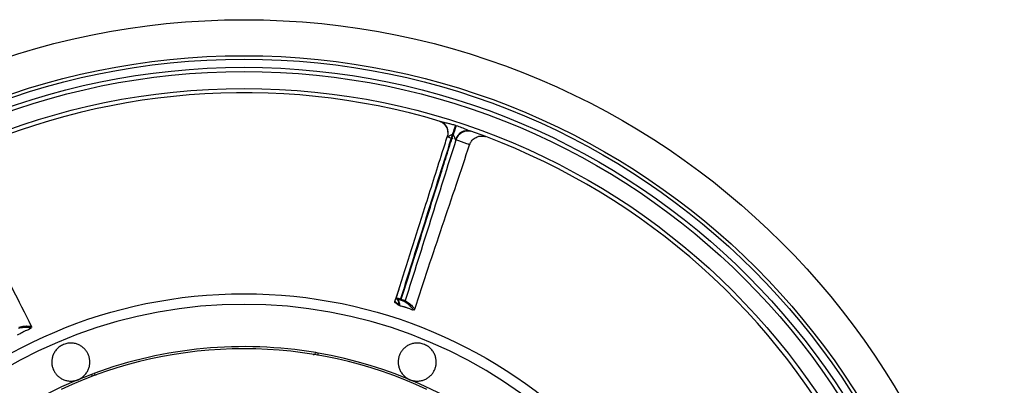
# Model space of a CAD drawing. Header units: millimetres. Extents: x 1924 to 3362, y 1692 to 3130.
# Tile 9 of 9: x 2431 to 3362, y 2785 to 3130. Entities that reach past the tile are written whole.
import ezdxf

# ---------------------------------------------------------------- set-up
doc = ezdxf.new("R2010")
doc.units = ezdxf.units.MM
doc.header["$LTSCALE"] = 2

msp = doc.modelspace()

# ---------------------------------------------------------------- linework, layer by layer
at = {"color": 7, "linetype": 'Continuous', "lineweight": 25}
for p, q in [((2827.58, 3034.45), (2827.67, 3034.42)), ((2786.12, 2863.67), (2790.15, 2875.56)), ((2790.41, 2861.24), (2788.6, 2861.8)), ((2791.87, 2864.94), (2791.06, 2865.19)), ((2791.36, 2866.13), (2792.16, 2865.88)), ((2804.77, 2856.49), (2804.79, 2856.46)), ((2442.56, 2840.12), (2442.6, 2840.12)), ((2499.22, 2794.88), (2499.17, 2794.87)), ((2499.17, 2794.87), (2499.18, 2794.82)), ((2499.18, 2794.82), (2499.22, 2794.88))]:
    msp.add_line(p, q, dxfattribs=at)
at = {"color": 7, "linetype": 'Continuous', "lineweight": 25, "flags": 128}
for points in [[(2843.28, 3030.34), (2843.01, 3029.5), (2842.7, 3028.54), (2842.36, 3027.48), (2841.98, 3026.32), (2841.59, 3025.08), (2841.17, 3023.79), (2840.74, 3022.46), (2840.3, 3021.11)], [(2844.06, 3030.08), (2843.79, 3029.25), (2843.48, 3028.29), (2843.14, 3027.22), (2842.76, 3026.07), (2842.36, 3024.83), (2841.94, 3023.54), (2841.51, 3022.21), (2841.07, 3020.86)], [(2791.06, 2865.19), (2791.07, 2865.22), (2791.09, 2865.27), (2791.12, 2865.36), (2791.15, 2865.48), (2791.2, 2865.62), (2791.25, 2865.78), (2791.3, 2865.95), (2791.36, 2866.13)], [(2791.87, 2864.94), (2791.88, 2864.96), (2791.89, 2865.02), (2791.92, 2865.11), (2791.96, 2865.22), (2792, 2865.36), (2792.05, 2865.52), (2792.11, 2865.7), (2792.16, 2865.88)]]:
    msp.add_lwpolyline(points, dxfattribs=at)
at = {"color": 7, "linetype": 'Continuous', "lineweight": 25}
for radius in [719, 685, 681.7, 674, 670, 654, 460]:
    msp.add_circle((2643.42, 2411.08), radius, dxfattribs=at)
for centre, radius, start, end in [((2643.42, 2411.08), 650, 73.40513, 115.74417), ((2825.18, 3023.22), 11.46, 340.1791, 70.22974), ((2854.61, 3013.68), 11.48, 73.97469, 164.66844), ((2855.19, 3013.02), 11.89, 71.20601, 162.77767), ((2643.42, 2411.08), 650, 28.40513, 70.74417), ((2643.42, 2411.08), 450, 287.92973, 252.07027), ((2794.93, 2864.91), 1, 253.41727, 342.27455), ((2643.42, 2411.08), 445.86, 112.20829, 112.79171), ((2643.42, 2411.08), 445.86, 67.20829, 67.79171), ((2643.42, 2411.08), 408, 64.93073, 115.06927), ((2643.42, 2411.08), 410, 80.45668, 110.25796), ((2643.42, 2411.08), 410, 80.16964, 80.45668), ((2643.42, 2411.08), 410, 328.41497, 80.16964), ((2643.42, 2411.08), 410, 110.59874, 245.09435)]:
    msp.add_arc(centre, radius, start, end, dxfattribs=at)
for centre, start_param, end_param in [((2503.05, 2795.86), 2.356347, 2.856108), ((2504.48, 2798.34), 2.80895, 3.471671)]:
    msp.add_ellipse(centre, major_axis=(2, 3.47), ratio=0.999695, start_param=start_param, end_param=end_param, dxfattribs=at)
for points, knots in [([(2827.67, 3034.42), (2827.71, 3034.41), (2828.11, 3034.28), (2829.05, 3033.93), (2830.73, 3033.05), (2832.52, 3031.64), (2834.07, 3029.78), (2835.17, 3027.78), (2835.91, 3025.64), (2836.02, 3024.13), (2836.06, 3023.43)], [0, 0, 0, 0, 0.008172, 0.085666, 0.204409, 0.393052, 0.544219, 0.693449, 0.857392, 1, 1, 1, 1]), ([(2829.06, 3034.01), (2829.6, 3033.85), (2830.16, 3033.7), (2831.32, 3033.43), (2831.91, 3033.29), (2833.68, 3032.89), (2834.89, 3032.62), (2837.29, 3032.04), (2838.5, 3031.73), (2840.9, 3031.07), (2842.09, 3030.72), (2843.28, 3030.34)], [0, 0, 0, 0, 0.125, 0.125, 0.25, 0.25, 0.5, 0.5, 0.75, 0.75, 1, 1, 1, 1]), ([(2843.28, 3030.34), (2843.39, 3030.3), (2843.5, 3030.26), (2843.61, 3030.23), (2843.76, 3030.18), (2843.91, 3030.13), (2844.06, 3030.08)], [0, 0, 0, 0, 0.000171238, 0.000171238, 0.000171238, 0.0004115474, 0.0004115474, 0.0004115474, 0.0004115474]), ([(2844.06, 3030.08), (2844.88, 3029.81), (2847.39, 3028.97), (2851.08, 3027.51), (2854.84, 3025.87), (2856.89, 3025.07), (2857.78, 3024.72)], [0, 0, 0, 0, 0.172926, 0.529382, 0.795145, 1, 1, 1, 1]), ([(2787.52, 2867.22), (2788.13, 2869.16), (2792.93, 2884.34), (2801.89, 2912.76), (2815.76, 2956.56), (2826.99, 2992.08), (2834.01, 3014.38), (2835.57, 3019.34)], [0, 0, 0, 0, 0.038378, 0.29937, 0.560351, 0.902386, 1, 1, 1, 1]), ([(2840.3, 3021.11), (2836.24, 3008.19), (2832.17, 2995.27), (2824, 2969.44), (2819.92, 2956.53), (2811.76, 2930.7), (2807.67, 2917.79), (2799.51, 2891.96), (2795.44, 2879.04), (2791.36, 2866.13)], [0, 0, 0, 0, 0.25, 0.25, 0.5, 0.5, 0.75, 0.75, 1, 1, 1, 1]), ([(2792.16, 2865.88), (2796.23, 2878.79), (2800.32, 2891.7), (2808.48, 2917.53), (2812.55, 2930.45), (2820.69, 2956.28), (2824.76, 2969.2), (2830.87, 2988.57), (2832.91, 2995.03), (2836.99, 3007.94), (2839.03, 3014.4), (2841.07, 3020.86)], [0, 0, 0, 0, 0.25, 0.25, 0.5, 0.5, 0.75, 0.75, 0.875, 0.875, 1, 1, 1, 1]), ([(2836.06, 3023.43), (2836.08, 3023.28), (2836.2, 3022.28), (2836.04, 3020.88), (2835.61, 3019.72), (2835.48, 3019.38)], [0, 0, 0, 0, 0.105824, 0.735543, 1, 1, 1, 1]), ([(2835.97, 3019.33), (2835.85, 3019.35), (2835.57, 3019.39), (2835.57, 3019.36), (2835.57, 3019.34)], [0, 0, 0, 0, 0.420654, 1, 1, 1, 1]), ([(2840.3, 3021.11), (2840.08, 3021.18), (2839.84, 3021.2), (2839.39, 3021.14), (2839.17, 3021.08), (2838.55, 3020.83), (2838.18, 3020.6), (2837.46, 3020.14), (2837.13, 3019.9), (2836.65, 3019.6), (2836.5, 3019.5), (2836.2, 3019.36), (2836.07, 3019.32), (2835.97, 3019.33)], [0, 0, 0, 0, 0.125, 0.125, 0.25, 0.25, 0.5, 0.5, 0.75, 0.75, 0.875, 0.875, 1, 1, 1, 1]), ([(2841.07, 3020.86), (2840.92, 3020.9), (2840.77, 3020.95), (2840.62, 3021), (2840.52, 3021.04), (2840.41, 3021.07), (2840.3, 3021.11)], [0, 0, 0, 0, 0.0002366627, 0.0002366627, 0.0002366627, 0.0004053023, 0.0004053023, 0.0004053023, 0.0004053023]), ([(2843.54, 3016.72), (2843.45, 3016.77), (2843.37, 3016.89), (2843.21, 3017.19), (2843.14, 3017.36), (2842.93, 3017.91), (2842.8, 3018.31), (2842.49, 3019.12), (2842.32, 3019.54), (2841.96, 3020.13), (2841.82, 3020.31), (2841.49, 3020.64), (2841.3, 3020.78), (2841.07, 3020.86)], [0, 0, 0, 0, 0.125, 0.125, 0.25, 0.25, 0.5, 0.5, 0.75, 0.75, 0.875, 0.875, 1, 1, 1, 1]), ([(2856.85, 3011.8), (2856.95, 3012.17), (2857.29, 3013.41), (2858.41, 3015.22), (2860.05, 3017.08), (2861.87, 3018.43), (2863.74, 3019.36), (2865.57, 3019.92), (2867.27, 3020.17), (2868.78, 3020.18), (2870.06, 3020.04), (2871.06, 3019.83), (2871.73, 3019.64), (2872.12, 3019.51), (2872.24, 3019.47), (2872.25, 3019.47)], [0, 0, 0, 0, 0.0596359, 0.1997153, 0.3270187, 0.4440346, 0.5519019, 0.6507971, 0.7402778, 0.8193578, 0.8865403, 0.9399303, 0.9776869, 0.9985412, 1, 1, 1, 1]), ([(2843.82, 3016.54), (2839.82, 3003.88), (2835.82, 2991.22), (2827.84, 2965.9), (2823.85, 2953.23), (2815.87, 2927.91), (2811.87, 2915.25), (2803.88, 2889.92), (2799.88, 2877.26), (2795.89, 2864.6)], [0, 0, 0, 0, 0.25, 0.25, 0.5, 0.5, 0.75, 0.75, 1, 1, 1, 1]), ([(2804.82, 2856.47), (2809.07, 2869.42), (2817.67, 2895.64), (2830.96, 2935.02), (2844.08, 2973.84), (2852.62, 2999.47), (2856.74, 3011.84)], [0, 0, 0, 0, 0.249498, 0.505364, 0.761202, 1, 1, 1, 1]), ([(2442.61, 2840.15), (2436.46, 2852.3), (2424, 2876.92), (2405.55, 2914.17), (2387.37, 2950.9), (2375.29, 2975.06), (2369.46, 2986.72)], [0, 0, 0, 0, 0.249498, 0.505365, 0.761202, 1, 1, 1, 1]), ([(2786.8, 2862.36), (2786.53, 2862.44), (2786.31, 2862.63), (2786.05, 2863.11), (2786.03, 2863.41), (2786.12, 2863.67)], [0, 0, 0, 0, 0.5, 0.5, 1, 1, 1, 1]), ([(2789.86, 2860.19), (2789.56, 2860.3), (2788.93, 2860.55), (2787.74, 2861.69), (2786.94, 2862.26), (2786.8, 2862.36)], [0, 0, 0, 0, 0.422086, 0.898436, 1, 1, 1, 1]), ([(2787.66, 2866.33), (2787.63, 2866.37), (2787.56, 2866.47), (2787.5, 2866.64), (2787.45, 2866.9), (2787.49, 2867.09), (2787.52, 2867.22)], [0, 0, 0, 0, 0.1553095, 0.3777455, 0.5955743, 1, 1, 1, 1]), ([(2787.52, 2867.22), (2787.5, 2867.23), (2787.51, 2867.24), (2787.59, 2867.23), (2787.65, 2867.22), (2787.92, 2867.15), (2788.2, 2867.08), (2788.73, 2866.93), (2788.93, 2866.87), (2789.36, 2866.74), (2789.59, 2866.67), (2790.07, 2866.53), (2790.33, 2866.45), (2790.84, 2866.29), (2791.09, 2866.21), (2791.36, 2866.13)], [0, 0, 0, 0, 0.125, 0.125, 0.25, 0.25, 0.5, 0.5, 0.625, 0.625, 0.75, 0.75, 0.875, 0.875, 1, 1, 1, 1]), ([(2787.66, 2866.33), (2787.83, 2866.14), (2788.13, 2865.79), (2788.52, 2865.3), (2788.8, 2864.9), (2789.01, 2864.57), (2789.19, 2864.25), (2789.37, 2863.9), (2789.53, 2863.52), (2789.68, 2863.09), (2789.78, 2862.62), (2789.84, 2862.18), (2789.82, 2861.95), (2789.81, 2861.82)], [0, 0, 0, 0, 0.137621, 0.247767, 0.330473, 0.395489, 0.46147, 0.528862, 0.609566, 0.688238, 0.77073, 0.877604, 1, 1, 1, 1]), ([(2791.06, 2865.19), (2790.86, 2865.25), (2790.67, 2865.31), (2790.29, 2865.43), (2790.1, 2865.49), (2789.73, 2865.59), (2789.56, 2865.64), (2789.24, 2865.74), (2789.09, 2865.78), (2788.69, 2865.89), (2788.47, 2865.94), (2788.27, 2865.98), (2788.22, 2865.98), (2788.16, 2865.98), (2788.16, 2865.98), (2788.17, 2865.96)], [0, 0, 0, 0, 0.125, 0.125, 0.25, 0.25, 0.375, 0.375, 0.5, 0.5, 0.75, 0.75, 0.875, 0.875, 1, 1, 1, 1]), ([(2789.75, 2860.17), (2790.59, 2859.91), (2791.6, 2859.61), (2793.37, 2859.22), (2794.09, 2859.04), (2794.72, 2858.87), (2795.18, 2858.73), (2795.65, 2858.59), (2796.31, 2858.37), (2797.16, 2858.08), (2798.56, 2857.57), (2800.95, 2856.63), (2802.57, 2856.12), (2803.7, 2855.75)], [0, 0, 0, 0, 0.308857, 0.368035, 0.415202, 0.434847, 0.452962, 0.470669, 0.488987, 0.530119, 0.57966, 0.703531, 1, 1, 1, 1]), ([(2794.65, 2863.95), (2794.59, 2863.98), (2794.48, 2864.03), (2794.15, 2864.16), (2793.94, 2864.24), (2793.44, 2864.42), (2793.15, 2864.52), (2792.53, 2864.73), (2792.2, 2864.83), (2791.87, 2864.94)], [0, 0, 0, 0, 0.25, 0.25, 0.5, 0.5, 0.75, 0.75, 1, 1, 1, 1]), ([(2792.16, 2865.88), (2792.61, 2865.73), (2793.04, 2865.6), (2793.87, 2865.32), (2794.26, 2865.2), (2794.94, 2864.96), (2795.22, 2864.86), (2795.66, 2864.7), (2795.81, 2864.64), (2795.89, 2864.6)], [0, 0, 0, 0, 0.25, 0.25, 0.5, 0.5, 0.75, 0.75, 1, 1, 1, 1]), ([(2803.47, 2855.9), (2803.39, 2856.01), (2803.21, 2856.24), (2801.43, 2858.75), (2799.02, 2861.11), (2796.11, 2863), (2794.65, 2863.95)], [0, 0, 0, 0, 0.121377, 0.272898, 0.636269, 1, 1, 1, 1]), ([(2804.22, 2855.82), (2804.33, 2855.88), (2804.55, 2855.99), (2804.74, 2856.26), (2804.79, 2856.41), (2804.8, 2856.46)], [0, 0, 0, 0, 0.394214, 0.785812, 1, 1, 1, 1]), ([(2442.64, 2839.26), (2442.68, 2839.38), (2442.76, 2839.62), (2442.7, 2839.94), (2442.63, 2840.08), (2442.6, 2840.12)], [0, 0, 0, 0, 0.39422, 0.785815, 1, 1, 1, 1]), ([(2429.33, 2832.11), (2430.11, 2832.52), (2431.05, 2833.02), (2432.57, 2833.99), (2433.2, 2834.37), (2433.77, 2834.7), (2434.19, 2834.93), (2434.63, 2835.16), (2435.25, 2835.47), (2436.06, 2835.87), (2437.4, 2836.49), (2439.76, 2837.53), (2441.27, 2838.3), (2442.33, 2838.85)], [0, 0, 0, 0, 0.3088568, 0.3680354, 0.4152019, 0.4348476, 0.4529617, 0.4706693, 0.4889874, 0.5301184, 0.5796603, 0.7035311, 1, 1, 1, 1]), ([(2442.05, 2838.79), (2441.92, 2838.81), (2441.63, 2838.85), (2438.6, 2839.36), (2435.23, 2839.33), (2431.83, 2838.6), (2430.13, 2838.24)], [0, 0, 0, 0, 0.121377, 0.272898, 0.636269, 1, 1, 1, 1]), ([(2470.7, 2822.13), (2469.59, 2821.49), (2468.57, 2820.76), (2467.19, 2819.52), (2466.75, 2819.09), (2465.92, 2818.18), (2465.53, 2817.71), (2464.82, 2816.75), (2464.49, 2816.26), (2463.89, 2815.25), (2463.61, 2814.73), (2462.87, 2813.16), (2462.49, 2812.1), (2461.93, 2809.95), (2461.75, 2808.86), (2461.6, 2806.72), (2461.62, 2805.67), (2461.78, 2804.1), (2461.86, 2803.58), (2462.06, 2802.55), (2462.18, 2802.05), (2462.61, 2800.56), (2462.97, 2799.6), (2463.87, 2797.75), (2464.4, 2796.85), (2465.61, 2795.17), (2466.28, 2794.38), (2467.77, 2792.92), (2468.59, 2792.24), (2470.39, 2791.01), (2471.35, 2790.48), (2472.88, 2789.8), (2473.41, 2789.6), (2474.49, 2789.24), (2475.06, 2789.08), (2476.77, 2788.69), (2477.95, 2788.54), (2479.78, 2788.49), (2480.4, 2788.51), (2481.64, 2788.6), (2482.26, 2788.68), (2483.49, 2788.91), (2484.1, 2789.05), (2485.32, 2789.41), (2485.93, 2789.63), (2486.52, 2789.87)], [0, 0, 0, 0, 0.0625, 0.0625, 0.09375, 0.09375, 0.125, 0.125, 0.15625, 0.15625, 0.1875, 0.1875, 0.25, 0.25, 0.3125, 0.3125, 0.375, 0.375, 0.40625, 0.40625, 0.4375, 0.4375, 0.5, 0.5, 0.5625, 0.5625, 0.625, 0.625, 0.6875, 0.6875, 0.75, 0.75, 0.78125, 0.78125, 0.8125, 0.8125, 0.875, 0.875, 0.90625, 0.90625, 0.9375, 0.9375, 0.96875, 0.96875, 1, 1, 1, 1]), ([(2486.52, 2789.87), (2487.7, 2790.36), (2488.81, 2790.96), (2490.37, 2792.04), (2490.87, 2792.43), (2491.81, 2793.23), (2492.26, 2793.66), (2493.1, 2794.54), (2493.49, 2795), (2494.23, 2795.95), (2494.57, 2796.44), (2495.19, 2797.42), (2495.47, 2797.93), (2495.98, 2798.95), (2496.21, 2799.47), (2496.82, 2801.05), (2497.12, 2802.1), (2497.52, 2804.23), (2497.62, 2805.3), (2497.64, 2807.41), (2497.56, 2808.44), (2497.21, 2810.49), (2496.95, 2811.5), (2496.27, 2813.44), (2495.85, 2814.37), (2495.1, 2815.72), (2494.83, 2816.16), (2494.24, 2817.02), (2493.93, 2817.45), (2492.93, 2818.67), (2492.2, 2819.43), (2490.59, 2820.82), (2489.71, 2821.45), (2488.28, 2822.3), (2487.78, 2822.56), (2486.75, 2823.04), (2486.22, 2823.26), (2485.14, 2823.64), (2484.59, 2823.81), (2483.45, 2824.1), (2482.86, 2824.22), (2481.07, 2824.48), (2479.86, 2824.54), (2478.01, 2824.44), (2477.39, 2824.37), (2476.14, 2824.17), (2475.51, 2824.04), (2474.89, 2823.87)], [0, 0, 0, 0, 0.0625, 0.0625, 0.09375, 0.09375, 0.125, 0.125, 0.15625, 0.15625, 0.1875, 0.1875, 0.21875, 0.21875, 0.25, 0.25, 0.3125, 0.3125, 0.375, 0.375, 0.4375, 0.4375, 0.5, 0.5, 0.5625, 0.5625, 0.59375, 0.59375, 0.625, 0.625, 0.6875, 0.6875, 0.75, 0.75, 0.78125, 0.78125, 0.8125, 0.8125, 0.84375, 0.84375, 0.875, 0.875, 0.9375, 0.9375, 0.96875, 0.96875, 1, 1, 1, 1]), ([(2811.94, 2823.87), (2810.71, 2824.2), (2809.47, 2824.4), (2807.62, 2824.51), (2807, 2824.51), (2805.77, 2824.45), (2805.17, 2824.39), (2803.98, 2824.22), (2803.4, 2824.1), (2802.26, 2823.82), (2801.7, 2823.65), (2800.07, 2823.06), (2799.05, 2822.58), (2797.13, 2821.46), (2796.24, 2820.81), (2794.62, 2819.41), (2793.88, 2818.65), (2792.89, 2817.42), (2792.58, 2817), (2791.99, 2816.13), (2791.72, 2815.69), (2790.97, 2814.34), (2790.55, 2813.4), (2789.87, 2811.46), (2789.62, 2810.45), (2789.28, 2808.41), (2789.2, 2807.37), (2789.22, 2805.28), (2789.32, 2804.22), (2789.72, 2802.08), (2790.02, 2801.03), (2790.63, 2799.47), (2790.86, 2798.95), (2791.37, 2797.93), (2791.66, 2797.42), (2792.59, 2795.93), (2793.32, 2794.99), (2794.58, 2793.66), (2795.03, 2793.23), (2795.98, 2792.42), (2796.47, 2792.04), (2797.5, 2791.33), (2798.03, 2791), (2799.14, 2790.39), (2799.73, 2790.12), (2800.32, 2789.87)], [0, 0, 0, 0, 0.0625, 0.0625, 0.09375, 0.09375, 0.125, 0.125, 0.15625, 0.15625, 0.1875, 0.1875, 0.25, 0.25, 0.3125, 0.3125, 0.375, 0.375, 0.40625, 0.40625, 0.4375, 0.4375, 0.5, 0.5, 0.5625, 0.5625, 0.625, 0.625, 0.6875, 0.6875, 0.75, 0.75, 0.78125, 0.78125, 0.8125, 0.8125, 0.875, 0.875, 0.90625, 0.90625, 0.9375, 0.9375, 0.96875, 0.96875, 1, 1, 1, 1]), ([(2800.32, 2789.87), (2801.5, 2789.38), (2802.71, 2789.02), (2804.58, 2788.68), (2805.2, 2788.6), (2806.44, 2788.51), (2807.05, 2788.49), (2808.27, 2788.52), (2808.88, 2788.57), (2810.07, 2788.72), (2810.65, 2788.82), (2811.79, 2789.08), (2812.34, 2789.24), (2813.43, 2789.6), (2813.96, 2789.81), (2815.51, 2790.49), (2816.46, 2791.02), (2818.25, 2792.24), (2819.08, 2792.93), (2820.58, 2794.41), (2821.26, 2795.2), (2822.46, 2796.89), (2822.99, 2797.78), (2823.88, 2799.64), (2824.24, 2800.6), (2824.67, 2802.08), (2824.79, 2802.59), (2824.98, 2803.61), (2825.06, 2804.13), (2825.22, 2805.7), (2825.24, 2806.75), (2825.08, 2808.88), (2824.91, 2809.94), (2824.49, 2811.56), (2824.33, 2812.1), (2823.94, 2813.16), (2823.72, 2813.69), (2823.23, 2814.73), (2822.96, 2815.24), (2822.35, 2816.24), (2822.02, 2816.74), (2820.94, 2818.2), (2820.13, 2819.1), (2818.75, 2820.33), (2818.26, 2820.72), (2817.24, 2821.46), (2816.7, 2821.81), (2816.14, 2822.13)], [0, 0, 0, 0, 0.0625, 0.0625, 0.09375, 0.09375, 0.125, 0.125, 0.15625, 0.15625, 0.1875, 0.1875, 0.21875, 0.21875, 0.25, 0.25, 0.3125, 0.3125, 0.375, 0.375, 0.4375, 0.4375, 0.5, 0.5, 0.5625, 0.5625, 0.59375, 0.59375, 0.625, 0.625, 0.6875, 0.6875, 0.75, 0.75, 0.78125, 0.78125, 0.8125, 0.8125, 0.84375, 0.84375, 0.875, 0.875, 0.9375, 0.9375, 0.96875, 0.96875, 1, 1, 1, 1]), ([(2709.26, 2813.42), (2709.61, 2813.59), (2710.37, 2813.94), (2711.04, 2814.72), (2711.32, 2815.26), (2711.39, 2815.41)], [0, 0, 0, 0, 0.387702, 0.838729, 1, 1, 1, 1]), ([(2713.42, 2815.06), (2713.38, 2814.6), (2713.32, 2813.83), (2712.9, 2813.18), (2712.72, 2812.91)], [0, 0, 0, 0, 0.585322, 1, 1, 1, 1])]:
    msp.add_open_spline(points, degree=3, knots=knots, dxfattribs=at)
at = {"color": 8, "linetype": 'Continuous', "lineweight": 25}
for points, knots in [([(2841.09, 3017.54), (2840.74, 3017.65), (2840.04, 3017.86), (2837.61, 3018.59), (2836.4, 3018.95)], [0, 0, 0, 0, 0.50172, 1, 1, 1, 1]), ([(2856.76, 3011.83), (2856.68, 3011.86), (2856.4, 3011.94), (2851.87, 3013.72), (2847.32, 3015.32), (2843.82, 3016.54)], [0, 0, 0, 0, 0.099626, 0.306656, 1, 1, 1, 1]), ([(2786.12, 2863.67), (2786.2, 2863.62), (2786.35, 2863.51), (2786.91, 2863.1), (2787.85, 2862.3), (2788.84, 2861.49), (2789.57, 2861.31), (2789.83, 2861.7), (2789.89, 2862.25), (2789.87, 2862.55), (2789.86, 2862.7)], [0, 0, 0, 0, 0.0273878, 0.0559981, 0.2174133, 0.426639, 0.5895626, 0.7974739, 0.8939351, 1, 1, 1, 1]), ([(2788.17, 2865.96), (2788.05, 2866.01), (2787.88, 2866.09), (2787.72, 2866.24), (2787.67, 2866.32), (2787.66, 2866.33)], [0, 0, 0, 0, 0.5866839, 0.9025929, 1, 1, 1, 1]), ([(2788.17, 2865.96), (2788.59, 2865.47), (2789.43, 2864.47), (2790.35, 2862.73), (2790.63, 2860.9), (2790.33, 2859.92), (2789.9, 2860.16), (2789.86, 2860.19)], [0, 0, 0, 0, 0.280723, 0.561336, 0.842116, 0.983209, 1, 1, 1, 1]), ([(2795.89, 2864.6), (2797.35, 2863.66), (2800.26, 2861.77), (2802.67, 2859.39), (2804.5, 2856.84), (2804.68, 2856.6), (2804.77, 2856.49)], [0, 0, 0, 0, 0.357502, 0.715436, 0.863474, 1, 1, 1, 1]), ([(2430.54, 2839.58), (2432.24, 2839.94), (2435.64, 2840.67), (2439.02, 2840.69), (2442.12, 2840.18), (2442.42, 2840.14), (2442.56, 2840.12)], [0, 0, 0, 0, 0.357502, 0.715436, 0.863474, 1, 1, 1, 1])]:
    msp.add_open_spline(points, degree=3, knots=knots, dxfattribs=at)
at = {"color": 7, "linetype": 'Continuous', "lineweight": 25}
for points in [[(2843.82, 3016.54), (2843.77, 3016.59), (2843.67, 3016.64), (2843.54, 3016.72)], [(2499.22, 2794.88), (2499.84, 2795.12), (2500.58, 2795.39), (2501.46, 2795.72)]]:
    msp.add_open_spline(points, degree=3, dxfattribs=at)

doc.saveas('drawing.dxf')
